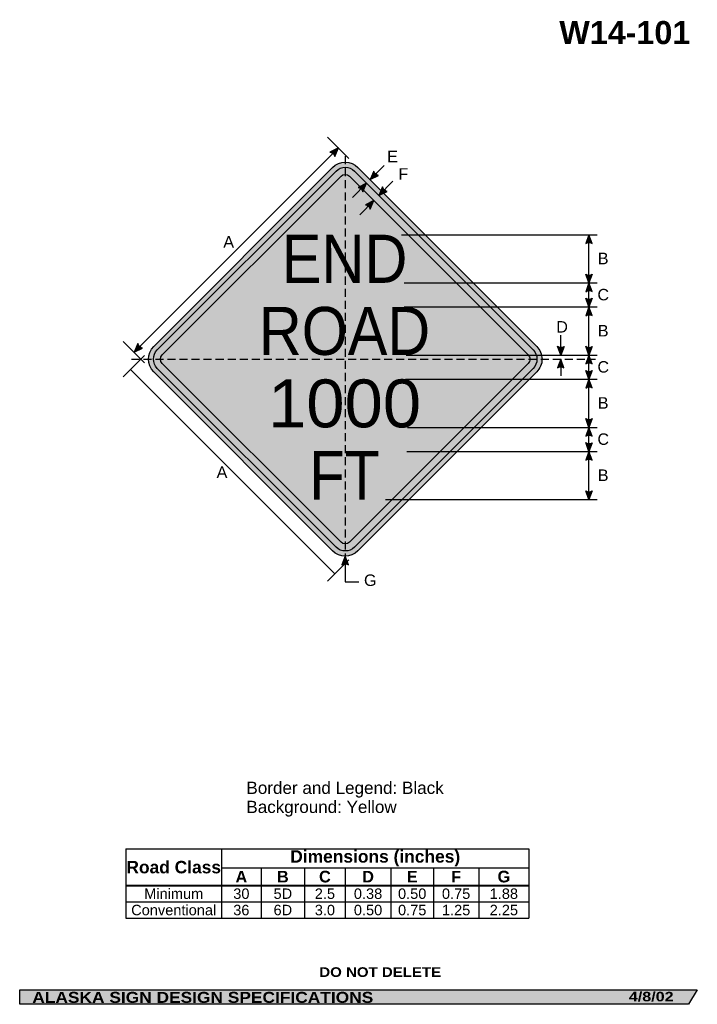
# Model space of a CAD drawing. Header units: feet. Extents: x 7 to 92, y 0 to 123.
import ezdxf
from ezdxf.enums import TextEntityAlignment as Align

# ---------------------------------------------------------------- set-up
doc = ezdxf.new("R2010")
doc.units = ezdxf.units.FT
doc.header["$MEASUREMENT"] = 0
doc.linetypes.add('DASHED2', pattern=[0.375, 0.25, -0.125])
doc.layers.add('Sign', color=7, linetype='Continuous')
doc.styles.add('ARIAL', font='arial.ttf')
doc.styles.add('ARIAL B', font='arialbd.ttf')
doc.styles.add('ARIAL BLACK B', font='ariblk.ttf')
doc.styles.add('ARIAL BLACK BI', font='ariblk.ttf')
doc.styles.add('FHWA SERIES D2000EX', font='txt')

# ---------------------------------------------------------------- blocks, each defined once
blk = doc.blocks.new('*T2')
at = {"color": 0, "linetype": 'ByBlock', "lineweight": -2, "transparency": 16777216}
for p, q in [((0, 0), (50.22368657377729, 0)), ((0, 0), (0, -8.647475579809)), ((11.9071627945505, 0), (11.9071627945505, -4.553775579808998)), ((50.22368657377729, 0), (50.22368657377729, -8.647475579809)), ((11.9071627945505, -2.3558341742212), (50.22368657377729, -2.3558341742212)), ((16.85422311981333, -2.3558341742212), (16.85422311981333, -4.553775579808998)), ((22.25542744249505, -2.3558341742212), (22.25542744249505, -4.553775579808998)), ((27.33004850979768, -2.3558341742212), (27.33004850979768, -4.553775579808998)), ((33.01336038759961, -2.3558341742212), (33.01336038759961, -4.553775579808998)), ((38.32618790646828, -2.3558341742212), (38.32618790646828, -4.553775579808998)), ((43.96297560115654, -2.3558341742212), (43.96297560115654, -4.553775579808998)), ((0, -4.553775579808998), (50.22368657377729, -4.553775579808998)), ((0, -4.598775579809), (50.22368657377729, -4.598775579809)), ((11.9071627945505, -4.598775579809), (11.9071627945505, -8.647475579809)), ((16.85422311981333, -4.598775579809), (16.85422311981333, -8.647475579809)), ((22.25542744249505, -4.598775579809), (22.25542744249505, -8.647475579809)), ((27.33004850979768, -4.598775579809), (27.33004850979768, -8.647475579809)), ((33.01336038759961, -4.598775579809), (33.01336038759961, -8.647475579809)), ((38.32618790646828, -4.598775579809), (38.32618790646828, -8.647475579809)), ((43.96297560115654, -4.598775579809), (43.96297560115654, -8.647475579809)), ((0, -6.611875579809), (50.22368657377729, -6.611875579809)), ((0, -8.647475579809), (50.22368657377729, -8.647475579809))]:
    blk.add_line(p, q, dxfattribs=at)
at = {"color": 18, "transparency": 16777216, "attachment_point": 5}
for s, insert, char_height, width, style in [('Road Class', (5.95358139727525, -2.288137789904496), 1.55, 11.7871627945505, 'ARIAL B'), ('Dimensions (inches)', (31.06542468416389, -1.1779170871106), 1.55, 38.19652377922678, 'ARIAL B'), ('A', (14.38069295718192, -3.466054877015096), 1.45, 4.827060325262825, 'ARIAL B'), ('B', (19.55482528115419, -3.466054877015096), 1.45, 5.281204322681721, 'ARIAL B'), ('C', (24.79273797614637, -3.466054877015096), 1.45, 4.954621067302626, 'ARIAL B'), ('D', (30.17170444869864, -3.466054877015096), 1.45, 5.563311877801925, 'ARIAL B'), ('E', (35.66977414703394, -3.466054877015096), 1.45, 5.19282751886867, 'ARIAL B'), ('F', (41.14458175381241, -3.466054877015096), 1.45, 5.516787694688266, 'ARIAL B'), ('G', (47.09333108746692, -3.466054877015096), 1.45, 6.140710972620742, 'ARIAL B'), ('Minimum', (5.95358139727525, -5.594075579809), 1.3, 11.7871627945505, 'ARIAL'), ('30', (14.38069295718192, -5.594075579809), 1.3, 4.827060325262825, 'ARIAL'), ('5D', (19.55482528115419, -5.594075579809), 1.3, 5.281204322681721, 'ARIAL'), ('2.5', (24.79273797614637, -5.594075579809), 1.3, 4.954621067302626, 'ARIAL'), ('0.38', (30.17170444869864, -5.594075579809), 1.3, 5.563311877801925, 'ARIAL'), ('0.50', (35.66977414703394, -5.594075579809), 1.3, 5.19282751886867, 'ARIAL'), ('0.75', (41.14458175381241, -5.594075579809), 1.3, 5.516787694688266, 'ARIAL'), ('1.88', (47.09333108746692, -5.594075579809), 1.3, 6.140710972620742, 'ARIAL'), ('Conventional', (5.95358139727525, -7.629675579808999), 1.3, 11.7871627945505, 'ARIAL'), ('36', (14.38069295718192, -7.629675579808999), 1.3, 4.827060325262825, 'ARIAL'), ('6D', (19.55482528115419, -7.629675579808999), 1.3, 5.281204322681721, 'ARIAL'), ('3.0', (24.79273797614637, -7.629675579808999), 1.3, 4.954621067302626, 'ARIAL'), ('0.50', (30.17170444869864, -7.629675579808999), 1.3, 5.563311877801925, 'ARIAL'), ('0.75', (35.66977414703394, -7.629675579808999), 1.3, 5.19282751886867, 'ARIAL'), ('1.25', (41.14458175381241, -7.629675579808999), 1.3, 5.516787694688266, 'ARIAL'), ('2.25', (47.09333108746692, -7.629675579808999), 1.3, 6.140710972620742, 'ARIAL')]:
    blk.add_mtext(s, dxfattribs=dict(at, insert=insert, char_height=char_height, width=width, style=style))

msp = doc.modelspace()

# ---------------------------------------------------------------- hatches: boundary and pattern name
h = msp.add_hatch(color=256)
h.dxf.hatch_style = 1
edge = h.paths.add_edge_path()
edge.add_line((46.66098835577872, 105.9250903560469), (47.11151937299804, 106.9980323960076))
edge.add_line((47.11151937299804, 106.9980323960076), (46.06063937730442, 106.4806624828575))
edge.add_arc((45.9519364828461, 105.7610451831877), 0.7277811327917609, 13.02666781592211, 81.41004076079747, ccw=False)
at = {"true_color": 0xffff00}
h = msp.add_hatch(color=2, dxfattribs=at)
h.dxf.hatch_style = 1
h.paths.add_polyline_path([(24.10108618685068, 82.2787578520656, 0.4143489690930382), (24.10333016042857, 79.09453369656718), (46.37494979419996, 56.82291372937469, 0.4147360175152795), (49.56127710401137, 56.82726548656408), (71.83079391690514, 79.0967773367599, 0.4145503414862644), (71.82745213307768, 82.28209963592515), (49.55693030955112, 104.5526214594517, 0.4140749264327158), (46.37419642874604, 104.5518681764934)])
h.paths.add_polyline_path([(24.54831627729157, 79.5403538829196), (46.82014175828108, 57.26852796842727, 0.4148540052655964), (49.11533006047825, 57.27212474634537), (71.38517957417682, 79.54196919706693, 0.4146352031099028), (71.38244025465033, 81.83630521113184), (49.11173804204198, 104.1070075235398, 0.4140749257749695), (46.81959958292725, 104.106465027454), (24.54703443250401, 81.83389999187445, 0.4145409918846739)], flags=16)
h.paths.add_polyline_path([(47.4416199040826, 103.4844447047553), (25.1690547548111, 81.2118796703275, 0.4146977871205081), (25.16992180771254, 80.1627889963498), (47.44161853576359, 57.89109157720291, 0.4153661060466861), (48.49232266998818, 57.89315799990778), (70.76286431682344, 80.16369444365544, 0.4149035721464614), (70.76113001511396, 81.21357480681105), (48.49026047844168, 103.4844447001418, 0.4142135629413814)], flags=0)
h = msp.add_hatch(color=256)
h.dxf.hatch_style = 1
h.paths.add_polyline_path([(24.54703443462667, 81.83389999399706, 0.4145409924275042), (24.54831627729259, 79.54035388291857), (46.8201417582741, 57.26852796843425, 0.4148540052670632), (49.11533006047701, 57.27212474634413), (71.3851795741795, 79.5419691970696, 0.4146352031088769), (71.38244025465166, 81.8363052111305), (49.11173804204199, 104.1070075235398, 0.4140749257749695), (46.81959958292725, 104.106465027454)])
h.paths.add_polyline_path([(47.4416199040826, 103.4844447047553), (25.1690547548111, 81.2118796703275, 0.4146977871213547), (25.16992180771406, 80.1627889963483), (47.44161853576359, 57.89109157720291, 0.4153661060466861), (48.49232266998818, 57.89315799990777), (70.76286431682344, 80.16369444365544, 0.4149035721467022), (70.76113001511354, 81.21357480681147), (48.49026047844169, 103.4844447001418, 0.4142135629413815)], flags=16)
h = msp.add_hatch(color=2, dxfattribs=at)
h.dxf.hatch_style = 1
h.paths.add_polyline_path([(25.16905475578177, 81.21187967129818, 0.414697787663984), (25.16992180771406, 80.1627889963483), (47.44161853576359, 57.89109157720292, 0.4153661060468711), (48.49232266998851, 57.89315799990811), (70.76286431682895, 80.16369444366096, 0.414903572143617), (70.76113001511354, 81.21357480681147), (48.49026047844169, 103.4844447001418, 0.4142135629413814), (47.4416199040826, 103.4844447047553)])
h = msp.add_hatch(color=256)
h.dxf.hatch_style = 1
edge = h.paths.add_edge_path()
edge.add_line((51.51189550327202, 104.1211293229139), (51.06136448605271, 103.0481872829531))
edge.add_line((51.06136448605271, 103.0481872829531), (52.11224448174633, 103.5655571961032))
edge.add_arc((52.22094737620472, 104.285174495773), 0.7277811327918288, 193.0266678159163, 261.4100407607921, ccw=False)
h = msp.add_hatch(color=256)
h.dxf.hatch_style = 1
edge = h.paths.add_edge_path()
edge.add_line((50.17810806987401, 101.5167399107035), (50.62863908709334, 102.5896819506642))
edge.add_line((50.62863908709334, 102.5896819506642), (49.57775909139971, 102.0723120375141))
edge.add_arc((49.46905619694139, 101.3526947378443), 0.7277811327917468, 13.026667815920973, 81.4100407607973, ccw=False)
h = msp.add_hatch(color=256)
h.dxf.hatch_style = 1
edge = h.paths.add_edge_path()
edge.add_line((52.59742410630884, 102.1443699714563), (52.14689308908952, 101.0714279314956))
edge.add_line((52.14689308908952, 101.0714279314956), (53.19777308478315, 101.5887978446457))
edge.add_arc((53.30647597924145, 102.3084151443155), 0.7277811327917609, 193.0266678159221, 261.41004076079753, ccw=False)
h = msp.add_hatch(color=256)
h.dxf.hatch_style = 1
edge = h.paths.add_edge_path()
edge.add_line((51.08961290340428, 99.36411536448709), (51.54014392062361, 100.4370574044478))
edge.add_line((51.54014392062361, 100.4370574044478), (50.48926392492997, 99.91968749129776))
edge.add_arc((50.38056103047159, 99.20007019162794), 0.7277811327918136, 13.026667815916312, 81.41004076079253, ccw=False)
h = msp.add_hatch(color=256)
h.dxf.hatch_style = 1
edge = h.paths.add_edge_path()
edge.add_line((78.75412756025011, 95.10117204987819), (78.34374995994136, 96.19010411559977))
edge.add_line((78.34374995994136, 96.19010411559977), (77.9362068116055, 95.09195614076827))
edge.add_arc((78.3519497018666, 94.49460931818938), 0.7277811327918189, 56.45386549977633, 124.83723844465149, ccw=False)
h = msp.add_hatch(color=256)
h.dxf.hatch_style = 1
edge = h.paths.add_edge_path()
edge.add_line((78.7541275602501, 91.27968724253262), (78.34374995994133, 90.19075517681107))
edge.add_line((78.34374995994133, 90.19075517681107), (77.93620681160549, 91.28890315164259))
edge.add_arc((78.35194970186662, 91.88624997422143), 0.7277811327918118, 235.1627615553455, 303.5461345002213)
h = msp.add_hatch(color=256)
h.dxf.hatch_style = 1
edge = h.paths.add_edge_path()
edge.add_line((78.7541275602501, 89.10182311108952), (78.34374995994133, 90.19075517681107))
edge.add_line((78.34374995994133, 90.19075517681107), (77.93620681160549, 89.0926072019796))
edge.add_arc((78.35194970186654, 88.4952603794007), 0.7277811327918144, 56.453865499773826, 124.83723844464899, ccw=False)
h = msp.add_hatch(color=256)
h.dxf.hatch_style = 1
edge = h.paths.add_edge_path()
edge.add_line((78.7541275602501, 88.28424453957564), (78.34374995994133, 87.19531247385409))
edge.add_line((78.34374995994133, 87.19531247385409), (77.93620681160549, 88.29346044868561))
edge.add_arc((78.35194970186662, 88.89080727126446), 0.7277811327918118, 235.1627615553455, 303.5461345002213)
h = msp.add_hatch(color=256)
h.dxf.hatch_style = 1
edge = h.paths.add_edge_path()
edge.add_line((78.7541275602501, 86.10638040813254), (78.34374995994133, 87.19531247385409))
edge.add_line((78.34374995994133, 87.19531247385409), (77.93620681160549, 86.09716449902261))
edge.add_arc((78.3519497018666, 85.49981767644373), 0.7277811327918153, 56.45386549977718, 124.837238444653, ccw=False)
h = msp.add_hatch(color=256)
h.dxf.hatch_style = 1
edge = h.paths.add_edge_path()
edge.add_line((22.1098891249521, 82.6188131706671), (21.65935810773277, 81.54587113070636))
edge.add_line((21.65935810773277, 81.54587113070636), (22.7102381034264, 82.06324104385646))
edge.add_arc((22.81894099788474, 82.78285834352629), 0.7277811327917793, 193.0266678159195, 261.4100407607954, ccw=False)
h = msp.add_hatch(color=256)
h.dxf.hatch_style = 1
edge = h.paths.add_edge_path()
edge.add_line((75.24090096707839, 82.28190798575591), (74.83052336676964, 81.19297592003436))
edge.add_line((74.83052336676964, 81.19297592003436), (74.42298021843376, 82.29112389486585))
edge.add_arc((74.83872310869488, 82.88847071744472), 0.7277811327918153, 235.162761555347, 303.5461345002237)
h = msp.add_hatch(color=256)
h.dxf.hatch_style = 1
edge = h.paths.add_edge_path()
edge.add_line((78.75412756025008, 82.27893206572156), (78.34374995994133, 81.18999999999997))
edge.add_line((78.34374995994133, 81.18999999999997), (77.93620681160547, 82.2881479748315))
edge.add_arc((78.35194970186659, 82.88549479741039), 0.7277811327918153, 235.162761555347, 303.5461345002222)
h = msp.add_hatch(color=256)
h.dxf.hatch_style = 1
edge = h.paths.add_edge_path()
edge.add_line((78.75412756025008, 80.10106793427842), (78.34374995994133, 81.18999999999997))
edge.add_line((78.34374995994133, 81.18999999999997), (77.93620681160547, 80.0918520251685))
edge.add_arc((78.35194970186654, 79.49450520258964), 0.7277811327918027, 56.45386549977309, 124.83723844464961, ccw=False)
h = msp.add_hatch(color=256)
h.dxf.hatch_style = 1
edge = h.paths.add_edge_path()
edge.add_line((75.22527596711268, 79.59883552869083), (74.81489836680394, 80.6877675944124))
edge.add_line((74.81489836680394, 80.6877675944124), (74.40735521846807, 79.5896196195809))
edge.add_arc((74.82309810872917, 78.99227279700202), 0.7277811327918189, 56.45386549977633, 124.83723844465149, ccw=False)
h = msp.add_hatch(color=256)
h.dxf.hatch_style = 1
edge = h.paths.add_edge_path()
edge.add_line((78.75412756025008, 79.28033830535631), (78.34374995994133, 78.19140623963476))
edge.add_line((78.34374995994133, 78.19140623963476), (77.93620681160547, 79.28955421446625))
edge.add_arc((78.35194970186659, 79.88690103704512), 0.7277811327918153, 235.162761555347, 303.5461345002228)
h = msp.add_hatch(color=256)
h.dxf.hatch_style = 1
edge = h.paths.add_edge_path()
edge.add_line((78.75412756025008, 77.10247417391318), (78.34374995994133, 78.19140623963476))
edge.add_line((78.34374995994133, 78.19140623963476), (77.93620681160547, 77.09325826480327))
edge.add_arc((78.35194970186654, 76.49591144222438), 0.7277811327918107, 56.45386549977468, 124.83723844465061, ccw=False)
h = msp.add_hatch(color=256)
h.dxf.hatch_style = 1
edge = h.paths.add_edge_path()
edge.add_line((78.75412756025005, 73.28294247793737), (78.3437499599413, 72.19401041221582))
edge.add_line((78.3437499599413, 72.19401041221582), (77.93620681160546, 73.29215838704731))
edge.add_arc((78.35194970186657, 73.88950520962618), 0.7277811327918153, 235.162761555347, 303.5461345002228)
h = msp.add_hatch(color=256)
h.dxf.hatch_style = 1
edge = h.paths.add_edge_path()
edge.add_line((78.75412756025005, 71.10507834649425), (78.3437499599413, 72.19401041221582))
edge.add_line((78.3437499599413, 72.19401041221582), (77.93620681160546, 71.09586243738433))
edge.add_arc((78.35194970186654, 70.49851561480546), 0.7277811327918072, 56.4538654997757, 124.83723844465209, ccw=False)
h = msp.add_hatch(color=256)
h.dxf.hatch_style = 1
edge = h.paths.add_edge_path()
edge.add_line((78.75412756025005, 70.28294247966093), (78.3437499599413, 69.19401041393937))
edge.add_line((78.3437499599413, 69.19401041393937), (77.93620681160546, 70.29215838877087))
edge.add_arc((78.35194970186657, 70.88950521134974), 0.7277811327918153, 235.162761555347, 303.5461345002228)
h = msp.add_hatch(color=256)
h.dxf.hatch_style = 1
edge = h.paths.add_edge_path()
edge.add_line((78.75412756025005, 68.10507834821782), (78.3437499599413, 69.19401041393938))
edge.add_line((78.3437499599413, 69.19401041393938), (77.93620681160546, 68.09586243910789))
edge.add_arc((78.35194970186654, 67.498515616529), 0.7277811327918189, 56.45386549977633, 124.83723844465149, ccw=False)
h = msp.add_hatch(color=256)
h.dxf.hatch_style = 1
edge = h.paths.add_edge_path()
edge.add_line((78.75412756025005, 64.28164041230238), (78.3437499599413, 63.19270834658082))
edge.add_line((78.3437499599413, 63.19270834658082), (77.93620681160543, 64.29085632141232))
edge.add_arc((78.35194970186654, 64.8882031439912), 0.7277811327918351, 235.1627615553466, 303.5461345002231)
h = msp.add_hatch(color=256)
h.dxf.hatch_style = 1
edge = h.paths.add_edge_path()
edge.add_line((48.37631765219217, 55.07541309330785), (47.96594005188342, 56.16434515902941))
edge.add_line((47.96594005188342, 56.16434515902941), (47.55839690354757, 55.0661971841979))
edge.add_arc((47.97413979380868, 54.46885036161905), 0.7277811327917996, 56.45386549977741, 124.83723844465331, ccw=False)
at = {"layer": 'Sign', "true_color": 0xffffff}
msp.add_hatch(color=7, dxfattribs=at).paths.add_polyline_path([(49.79529539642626, 102.1794096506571), (50.6285815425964, 102.5896244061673), (50.62869663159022, 102.5897394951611), (50.26086915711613, 101.7138358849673)])
at = {"layer": 'Sign', "true_color": 0x000000}
msp.add_hatch(color=18, dxfattribs=at).paths.add_polyline_path([(7.399373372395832, 2.133735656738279), (91.84195454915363, 2.133735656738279), (90.75006357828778, 0.3343149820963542), (7.402168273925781, 0.3343149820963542)], flags=0)

# ---------------------------------------------------------------- linework, layer by layer
for p, q in [((20.64089452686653, 19.69784749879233), (70.8645811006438, 19.69784749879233)), ((20.64089452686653, 15.17621983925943), (70.8645811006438, 15.17621983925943)), ((20.64089452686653, 15.07300494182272), (70.8645811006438, 15.07300494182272))]:
    msp.add_line(p, q)
for points in [[(46.66098835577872, 105.9250903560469), (47.11151937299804, 106.9980323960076), (46.06063937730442, 106.4806624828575, -0.307560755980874), (46.66098835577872, 105.9250903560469, -4.141293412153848)], [(51.51189550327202, 104.1211293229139), (51.06136448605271, 103.0481872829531), (52.11224448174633, 103.5655571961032, -0.307560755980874), (51.51189550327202, 104.1211293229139, -4.141293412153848)], [(50.17810806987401, 101.5167399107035), (50.62863908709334, 102.5896819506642), (49.57775909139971, 102.0723120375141, -0.307560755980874), (50.17810806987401, 101.5167399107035, -4.141293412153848)], [(52.59742410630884, 102.1443699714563), (52.14689308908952, 101.0714279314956), (53.19777308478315, 101.5887978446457, -0.307560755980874), (52.59742410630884, 102.1443699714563, -4.141293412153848)], [(51.08961290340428, 99.36411536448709), (51.54014392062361, 100.4370574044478), (50.48926392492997, 99.91968749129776, -0.307560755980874), (51.08961290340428, 99.36411536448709, -4.141293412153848)], [(78.75412756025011, 95.10117204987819), (78.34374995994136, 96.19010411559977), (77.9362068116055, 95.09195614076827, -0.307560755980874), (78.75412756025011, 95.10117204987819, -4.141293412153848)], [(78.7541275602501, 91.27968724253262), (78.34374995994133, 90.19075517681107), (77.93620681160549, 91.28890315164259, 0.307560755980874), (78.7541275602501, 91.27968724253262, 4.141293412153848)], [(78.7541275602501, 89.10182311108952), (78.34374995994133, 90.19075517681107), (77.93620681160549, 89.0926072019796, -0.307560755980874), (78.7541275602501, 89.10182311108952, -4.141293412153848)], [(78.7541275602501, 88.28424453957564), (78.34374995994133, 87.19531247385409), (77.93620681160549, 88.29346044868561, 0.307560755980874), (78.7541275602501, 88.28424453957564, 4.141293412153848)], [(78.7541275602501, 86.10638040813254), (78.34374995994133, 87.19531247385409), (77.93620681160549, 86.09716449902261, -0.307560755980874), (78.7541275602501, 86.10638040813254, -4.141293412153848)], [(22.1098891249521, 82.6188131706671), (21.65935810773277, 81.54587113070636), (22.7102381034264, 82.06324104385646, -0.307560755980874), (22.1098891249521, 82.6188131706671, -4.141293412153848)], [(75.24090096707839, 82.28190798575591), (74.83052336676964, 81.19297592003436), (74.42298021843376, 82.29112389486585, 0.307560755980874), (75.24090096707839, 82.28190798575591, 4.141293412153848)], [(78.75412756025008, 82.27893206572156), (78.34374995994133, 81.18999999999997), (77.93620681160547, 82.2881479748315, 0.307560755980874), (78.75412756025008, 82.27893206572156, 4.141293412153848)], [(78.75412756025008, 80.10106793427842), (78.34374995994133, 81.18999999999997), (77.93620681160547, 80.0918520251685, -0.307560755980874), (78.75412756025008, 80.10106793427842, -4.141293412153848)], [(75.22527596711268, 79.59883552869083), (74.81489836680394, 80.6877675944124), (74.40735521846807, 79.5896196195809, -0.307560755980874), (75.22527596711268, 79.59883552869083, -4.141293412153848)], [(78.75412756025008, 79.28033830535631), (78.34374995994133, 78.19140623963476), (77.93620681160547, 79.28955421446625, 0.307560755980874), (78.75412756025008, 79.28033830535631, 4.141293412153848)], [(78.75412756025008, 77.10247417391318), (78.34374995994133, 78.19140623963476), (77.93620681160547, 77.09325826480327, -0.307560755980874), (78.75412756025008, 77.10247417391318, -4.141293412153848)], [(78.75412756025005, 73.28294247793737), (78.3437499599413, 72.19401041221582), (77.93620681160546, 73.29215838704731, 0.307560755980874), (78.75412756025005, 73.28294247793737, 4.141293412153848)], [(78.75412756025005, 71.10507834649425), (78.3437499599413, 72.19401041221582), (77.93620681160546, 71.09586243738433, -0.307560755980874), (78.75412756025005, 71.10507834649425, -4.141293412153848)], [(78.75412756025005, 70.28294247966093), (78.3437499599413, 69.19401041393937), (77.93620681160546, 70.29215838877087, 0.307560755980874), (78.75412756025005, 70.28294247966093, 4.141293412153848)], [(78.75412756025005, 68.10507834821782), (78.3437499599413, 69.19401041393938), (77.93620681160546, 68.09586243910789, -0.307560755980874), (78.75412756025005, 68.10507834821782, -4.141293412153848)], [(78.75412756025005, 64.28164041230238), (78.3437499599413, 63.19270834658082), (77.93620681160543, 64.29085632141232, 0.307560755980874), (78.75412756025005, 64.28164041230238, 4.141293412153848)], [(48.37631765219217, 55.07541309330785), (47.96594005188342, 56.16434515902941), (47.55839690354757, 55.0661971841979, -0.307560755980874), (48.37631765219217, 55.07541309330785, -4.141293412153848)]]:
    msp.add_lwpolyline(points, format="xyb")
for points in [[(46.37455885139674, 104.5522305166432, -0.4140082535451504), (49.55693030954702, 104.5526214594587), (71.82745213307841, 82.28209963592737, -0.4145503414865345), (71.83079391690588, 79.09677733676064), (49.55409008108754, 56.82007846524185, -0.4134136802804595), (46.3749497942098, 56.8229137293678), (24.10035084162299, 79.09751301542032, -0.4138008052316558), (24.10108618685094, 82.27875785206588)], [(46.81990715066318, 104.106772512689, -0.4139963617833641), (49.11173804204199, 104.1070075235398), (71.38244025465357, 81.83630521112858, -0.4146352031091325), (71.38517957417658, 79.54196919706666), (49.10923091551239, 57.26602560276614, -0.4132958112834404), (46.82014175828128, 57.26852796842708), (24.54575399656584, 79.54291616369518, -0.4138008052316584), (24.54670021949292, 81.83356568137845)], [(47.44182792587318, 103.4846526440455, -0.4139587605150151), (48.4900122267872, 103.484692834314), (70.76113001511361, 81.2135748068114, -0.4149035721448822), (70.76286431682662, 80.16369444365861), (48.48819780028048, 57.88903313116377, -0.4129231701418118), (47.44186714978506, 57.89084308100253), (25.16818911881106, 80.1645216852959, -0.4136441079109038), (25.1689019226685, 81.21172679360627)]]:
    msp.add_lwpolyline(points, format="xyb", close=True)
at = {"layer": 'Sign', "color": 18, "lineweight": -3, "true_color": 0x000000}
for p, q in [((48.41340607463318, 105.6961456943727), (45.76175564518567, 108.3477961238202)), ((21.65935810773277, 81.54587113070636), (47.11520223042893, 107.0017152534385)), ((52.82913143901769, 104.8159542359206), (51.06136448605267, 103.0481872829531)), ((48.86087213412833, 100.8219149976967), (50.62863908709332, 102.5896819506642)), ((53.91466004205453, 102.8391948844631), (52.14689308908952, 101.0714279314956)), ((49.77237696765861, 98.66929045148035), (51.5401439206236, 100.4370574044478)), ((54.97459634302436, 96.19042964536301), (79.3437499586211, 96.19042964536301)), ((78.3437499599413, 63.19270834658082), (78.34374995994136, 96.19010411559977)), ((55.307929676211, 90.19075517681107), (79.3437499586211, 90.19075517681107)), ((55.307929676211, 87.19531247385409), (79.3437499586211, 87.19531247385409)), ((74.83052336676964, 81.19297592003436), (74.83052336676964, 83.69297592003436)), ((22.95756195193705, 80.24030157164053), (20.30591152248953, 82.89195200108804)), ((22.95756194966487, 81.13523361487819), (20.30591152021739, 78.483583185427)), ((55.55792967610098, 81.18999999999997), (79.3437499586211, 81.18999999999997)), ((74.81489836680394, 80.69297592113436), (74.81489836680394, 78.61745867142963)), ((21.22109004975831, 79.39878007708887), (46.67693417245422, 53.94293595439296)), ((55.47459634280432, 78.19140623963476), (79.3437499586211, 78.19140623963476)), ((55.72459634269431, 72.19401041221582), (79.3437499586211, 72.19401041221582)), ((55.64126300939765, 69.19401041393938), (79.3437499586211, 69.19401041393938)), ((52.97459634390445, 63.19270833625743), (79.3437499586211, 63.19270833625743)), ((48.41340607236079, 55.67938949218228), (45.76175564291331, 53.02773906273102)), ((47.96594005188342, 56.16434515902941), (47.96574915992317, 52.96900102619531)), ((47.96574915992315, 52.96900102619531), (49.64799921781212, 52.96900102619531))]:
    msp.add_line(p, q, dxfattribs=at)
at = {"layer": 'Sign', "color": 18, "linetype": 'DASHED2', "lineweight": -3, "ltscale": 4, "true_color": 0x000000}
for points in [[(47.96594005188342, 105.9639772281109), (47.96594005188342, 56.16434515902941)], [(21.32158356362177, 80.6877675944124), (79.15491689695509, 80.6877675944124)]]:
    msp.add_lwpolyline(points, dxfattribs=at)
at = {"layer": 'Sign', "color": 250, "lineweight": -3, "true_color": 0x1f1a17}
msp.add_lwpolyline([(7.399373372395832, 2.133735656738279), (91.84195454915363, 2.133735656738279), (90.75006357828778, 0.3343149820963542), (7.402168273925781, 0.3343149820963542)], close=True, dxfattribs=at)

# ---------------------------------------------------------------- block references
msp.add_blockref('*T2', (20.64089452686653, 19.69784749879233))

# ---------------------------------------------------------------- texts
at = {"layer": 'Sign', "color": 18, "true_color": 0x000000}
for s, height, style, p, p2 in [('W14-101', 2.879075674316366, 'ARIAL B', (74.64706166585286, 119.9232647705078), (90.9670608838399, 119.9232647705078)), ('E', 1.438096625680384, 'ARIAL', (53.19015840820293, 105.2067974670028), (54.53015840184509, 105.2067974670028)), ('F', 1.429672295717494, 'ARIAL', (54.60682507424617, 103.0401308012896), (55.82682510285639, 103.0401308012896)), ('A', 1.43494520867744, 'ARIAL', (32.77349175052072, 94.58179747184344), (34.11349174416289, 94.58179747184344)), ('END', 5.999048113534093, 'FHWA SERIES D2000EX', (40.04927338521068, 90.19075516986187), (55.71594005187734, 90.19075516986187)), ('B', 1.438096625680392, 'ARIAL', (79.44015839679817, 92.51010411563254), (80.78015839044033, 92.51010411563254)), ('C', 1.427342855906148, 'ARIAL', (79.3984917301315, 88.01010412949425), (80.83849178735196, 88.01010412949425)), ('ROAD', 5.984531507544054, 'FHWA SERIES D2000EX', (37.21594005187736, 81.21158851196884), (58.54927338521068, 81.21158851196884)), ('D', 1.427342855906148, 'ARIAL', (74.27349173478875, 83.9984641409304), (75.71349179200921, 83.9984641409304)), ('B', 1.438096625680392, 'ARIAL', (79.44015839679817, 83.5101041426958), (80.78015839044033, 83.5101041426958)), ('C', 1.427342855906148, 'ARIAL', (79.3984917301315, 79.01010414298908), (80.83849178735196, 79.01010414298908)), ('1000', 5.964805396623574, 'FHWA SERIES D2000EX', (38.34094005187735, 72.19075518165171), (57.42427338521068, 72.19075518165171)), ('B', 1.438096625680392, 'ARIAL', (79.44015839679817, 74.51270832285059), (80.78015839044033, 74.51270832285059)), ('C', 1.427342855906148, 'ARIAL', (79.3984917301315, 70.01270833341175), (80.83849178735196, 70.01270833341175)), ('FT', 6.042251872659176, 'FHWA SERIES D2000EX', (43.50760671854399, 63.20117185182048), (52.25760671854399, 63.20117185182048)), ('A', 1.434945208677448, 'ARIAL', (31.94015841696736, 65.89429748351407), (33.28015841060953, 65.89429748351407)), ('B', 1.438096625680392, 'ARIAL', (79.44015839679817, 65.51270834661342), (80.78015839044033, 65.51270834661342)), ('G', 1.435630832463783, 'ARIAL', (50.30474174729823, 52.43596415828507), (51.86474169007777, 52.43596415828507)), ('Border and Legend: Black', 1.522193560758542, 'ARIAL', (35.65298585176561, 26.53700039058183), (60.24274567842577, 26.53700039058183)), ('Background: Yellow', 1.516371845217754, 'ARIAL', (35.65298585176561, 24.16486171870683), (54.37593726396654, 24.16486171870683))]:
    msp.add_text(s, height=height, dxfattribs=dict(at, style=style)).set_placement(p, p2, align=Align.ALIGNED)
at = {"layer": 'Sign', "color": 7, "true_color": 0xffffff}
for s, height, style, p, p2 in [('DO NOT DELETE', 1.207680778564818, 'ARIAL BLACK B', (44.73750813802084, 3.740432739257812), (59.92083994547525, 3.740432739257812)), ('ALASKA SIGN DESIGN SPECIFICATIONS', 1.370356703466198, 'ARIAL BLACK BI', (8.970644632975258, 0.5135887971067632), (51.45731099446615, 0.5135887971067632)), ('4/8/02', 1.18380937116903, 'ARIAL BLACK BI', (83.30778503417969, 0.7043380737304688), (88.88444773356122, 0.7043380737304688))]:
    msp.add_text(s, height=height, dxfattribs=dict(at, style=style)).set_placement(p, p2, align=Align.ALIGNED)

doc.saveas('drawing.dxf')
